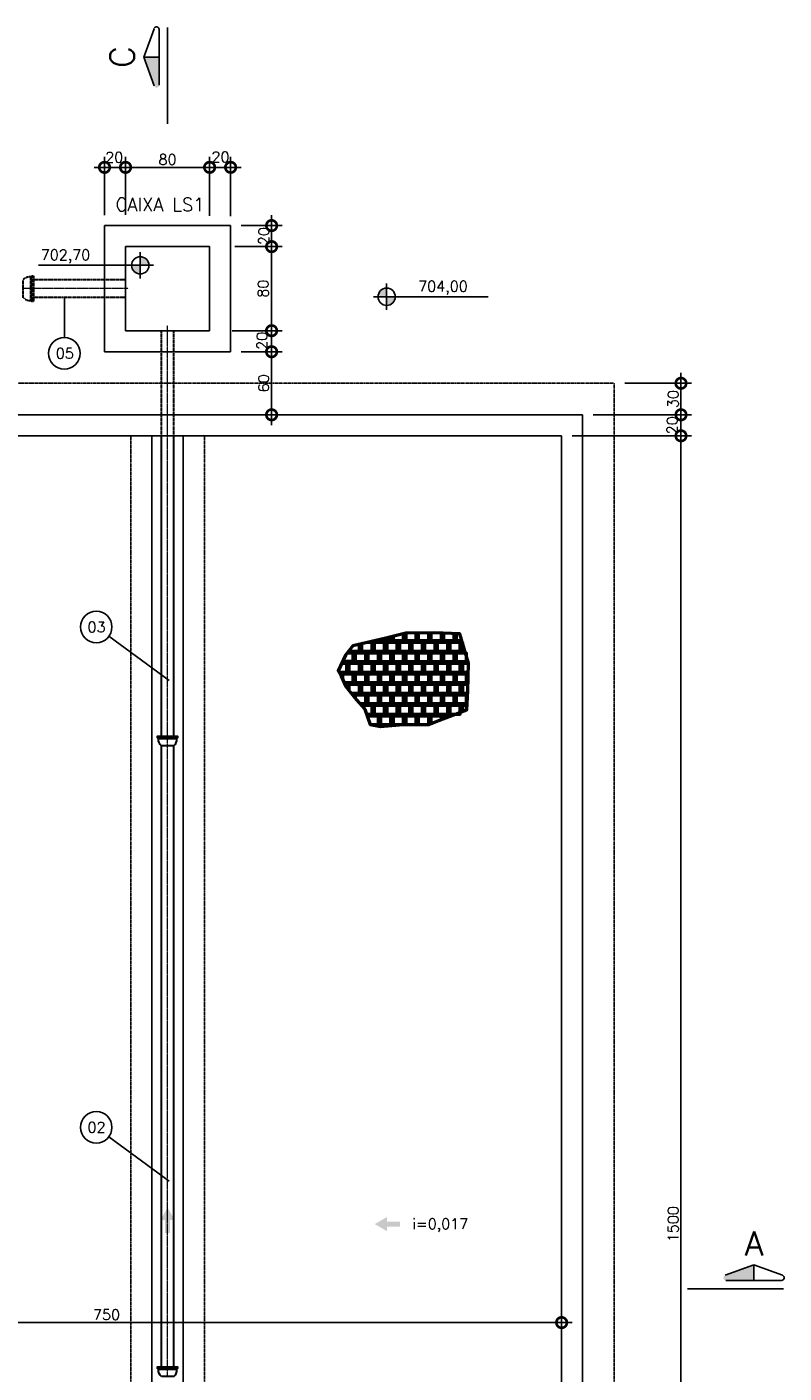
# Model space of a CAD drawing. Header units: millimetres. Extents: x 6229 to 11806, y 8925 to 11505.
# Tile 10 of 12: x 9388 to 10108, y 10224 to 11505. Entities that reach past the tile are written whole.
import ezdxf
from ezdxf.enums import TextEntityAlignment as Align

# ---------------------------------------------------------------- set-up
doc = ezdxf.new("R2010")
doc.units = ezdxf.units.MM
doc.header["$LTSCALE"] = 0.1
doc.header["$MEASUREMENT"] = 0
for name, pattern in [('CENTERX2', [4, 2.5, -0.5, 0.5, -0.5]), ('DASHDOT', [25.4, 12.7, -6.35, 0, -6.35]), ('DASHED', [0.75, 0.5, -0.25]), ('HIDDEN', [9.525, 6.35, -3.175])]:
    doc.linetypes.add(name, pattern=pattern)
doc.layers.get('Defpoints').update_dxf_attribs({"color": 200})
for name, color, linetype, lineweight in [('BAR-EIXOS', 7, 'DASHDOT', 20), ('BAR-PECAS', 2, 'Continuous', 30), ('PAREDE4', 3, 'Continuous', 50)]:
    doc.layers.add(name, color=color, linetype=linetype, lineweight=lineweight)
for name, color, linetype in [('COTAS', 16, 'Continuous'), ('DIM', 7, 'Continuous'), ('EIXO', 7, 'DASHDOT'), ('ELEVAÇÃO', 2, 'Continuous'), ('ESTRUTURA', 6, 'Continuous'), ('LIMHATRA', 2, 'HIDDEN'), ('RELAÇÀO', 2, 'Continuous'), ('TEXTO', 2, 'Continuous')]:
    doc.layers.add(name, color=color, linetype=linetype)
doc.styles.add('ROMANS', font='ROMANS.shx')
doc.dimstyles.new('DIM50', dxfattribs={"dimscale": 0, "dimtxt": 10, "dimasz": 20, "dimexe": 10, "dimexo": 10, "dimgap": 2.5, "dimtad": 1, "dimdec": 0, "dimtxsty": 'ROMANS', "dimblk": 'ARCHTICK', "dimblk1": 'DOTSMALL', "dimblk2": 'DOTSMALL', "dimsah": 1, "dimcen": 2.5, "dimdle": 10, "dimclrd": 7, "dimclre": 7, "dimclrt": 2, "dimazin": 0, "dimtfac": 1, "dimtdec": 0, "dimtmove": 2, "dimatfit": 3, "dimldrblk": 'ARCHTICK', "dimfxl": 0, "dimarcsym": 0})

# ---------------------------------------------------------------- blocks, each defined once
blk = doc.blocks.new('_DOTSMALL')
at = {"color": 0, "linetype": 'ByBlock', "const_width": 0.5}
blk.add_lwpolyline([(-0.0625, 0, 1), (0.0625, 0, 1)], format="xyb", close=True, dxfattribs=at)
blk = doc.blocks.new('*D39')
at = {"layer": 'Defpoints', "color": 0}
for p in [(9581.7, 11315.7), (9590.7, 11295.7), (9620.7, 11295.7)]:
    blk.add_point(p, dxfattribs=at)
at = {"layer": 'DIM', "color": 7, "lineweight": -2}
for p, q in [((9620.7, 11325.7), (9620.7, 11285.7)), ((9591.7, 11315.7), (9630.7, 11315.7)), ((9600.7, 11295.7), (9630.7, 11295.7))]:
    blk.add_line(p, q, dxfattribs=at)
at = {"layer": 'DIM', "color": 7, "lineweight": -2, "xscale": 20, "yscale": 20, "zscale": 20}
for p, rotation in [((9620.7, 11315.7), 90), ((9620.7, 11295.7), 270)]:
    blk.add_blockref('_DOTSMALL', p, dxfattribs=dict(at, rotation=rotation))
at = {"layer": 'DIM', "color": 2, "insert": (9613.3, 11305.7), "char_height": 10, "attachment_point": 5, "rotation": 90, "style": 'ROMANS'}
blk.add_mtext('20', dxfattribs=at)
blk = doc.blocks.new('_ArchTick')
at = {"layer": 'COTAS', "color": 0, "const_width": 0.15}
blk.add_lwpolyline([(-0.5, -0.5), (0.5, 0.5)], dxfattribs=at)
blk = doc.blocks.new('*D40')
at = {"layer": 'Defpoints', "color": 0}
for p in [(9575.7, 11295.7), (9620.7, 11295.7), (9573.3, 11215.7)]:
    blk.add_point(p, dxfattribs=at)
at = {"layer": 'DIM', "color": 7, "lineweight": -2}
for p, q in [((9585.7, 11295.7), (9630.7, 11295.7)), ((9620.7, 11205.7), (9620.7, 11305.7)), ((9583.3, 11215.7), (9630.7, 11215.7))]:
    blk.add_line(p, q, dxfattribs=at)
at = {"layer": 'DIM', "color": 7, "lineweight": -2, "xscale": 20, "yscale": 20, "zscale": 20}
for p, rotation in [((9620.7, 11295.7), 90), ((9620.7, 11215.7), 270)]:
    blk.add_blockref('_DOTSMALL', p, dxfattribs=dict(at, rotation=rotation))
at = {"layer": 'DIM', "color": 2, "insert": (9612.7, 11255.7), "char_height": 10, "attachment_point": 5, "rotation": 90, "style": 'ROMANS'}
blk.add_mtext('80', dxfattribs=at)
blk = doc.blocks.new('*D41')
at = {"layer": 'Defpoints', "color": 0}
for p in [(9561.7, 11371.1), (9561.7, 11330), (9581.7, 11314.7)]:
    blk.add_point(p, dxfattribs=at)
at = {"layer": 'DIM', "color": 7, "lineweight": -2}
for p, q in [((9561.7, 11340), (9561.7, 11381.1)), ((9581.7, 11324.7), (9581.7, 11381.1)), ((9591.7, 11371.1), (9551.7, 11371.1))]:
    blk.add_line(p, q, dxfattribs=at)
at = {"layer": 'DIM', "color": 7, "lineweight": -2, "xscale": 20, "yscale": 20, "zscale": 20, "rotation": 180}
blk.add_blockref('_DOTSMALL', (9561.7, 11371.1), dxfattribs=at)
at = {"layer": 'DIM', "color": 7, "lineweight": -2, "xscale": 20, "yscale": 20, "zscale": 20}
blk.add_blockref('_DOTSMALL', (9581.7, 11371.1), dxfattribs=at)
at = {"layer": 'DIM', "color": 2, "insert": (9572.1, 11380.9), "char_height": 10, "attachment_point": 5, "style": 'ROMANS'}
blk.add_mtext('20', dxfattribs=at)
blk = doc.blocks.new('*D42')
at = {"layer": 'Defpoints', "color": 0}
for p in [(9481.7, 11371.1), (9481.7, 11315.9), (9561.7, 11315)]:
    blk.add_point(p, dxfattribs=at)
at = {"layer": 'DIM', "color": 7, "lineweight": -2}
for p, q in [((9481.7, 11325.9), (9481.7, 11381.1)), ((9561.7, 11325), (9561.7, 11381.1)), ((9571.7, 11371.1), (9471.7, 11371.1))]:
    blk.add_line(p, q, dxfattribs=at)
at = {"layer": 'DIM', "color": 7, "lineweight": -2, "xscale": 20, "yscale": 20, "zscale": 20, "rotation": 180}
blk.add_blockref('_DOTSMALL', (9481.7, 11371.1), dxfattribs=at)
at = {"layer": 'DIM', "color": 7, "lineweight": -2, "xscale": 20, "yscale": 20, "zscale": 20}
blk.add_blockref('_DOTSMALL', (9561.7, 11371.1), dxfattribs=at)
at = {"layer": 'DIM', "color": 2, "insert": (9521.7, 11378.6), "char_height": 10, "attachment_point": 5, "style": 'ROMANS'}
blk.add_mtext('80', dxfattribs=at)
blk = doc.blocks.new('*D43')
at = {"layer": 'Defpoints', "color": 0}
for p in [(9461.7, 11371.1), (9461.7, 11315.6), (9481.7, 11315.9)]:
    blk.add_point(p, dxfattribs=at)
at = {"layer": 'DIM', "color": 7, "lineweight": -2}
for p, q in [((9461.7, 11325.6), (9461.7, 11381.1)), ((9481.7, 11325.9), (9481.7, 11381.1)), ((9491.7, 11371.1), (9451.7, 11371.1))]:
    blk.add_line(p, q, dxfattribs=at)
at = {"layer": 'DIM', "color": 7, "lineweight": -2, "xscale": 20, "yscale": 20, "zscale": 20, "rotation": 180}
blk.add_blockref('_DOTSMALL', (9461.7, 11371.1), dxfattribs=at)
at = {"layer": 'DIM', "color": 7, "lineweight": -2, "xscale": 20, "yscale": 20, "zscale": 20}
blk.add_blockref('_DOTSMALL', (9481.7, 11371.1), dxfattribs=at)
at = {"layer": 'DIM', "color": 2, "insert": (9471, 11380.6), "char_height": 10, "attachment_point": 5, "style": 'ROMANS'}
blk.add_mtext('20', dxfattribs=at)
blk = doc.blocks.new('*D44')
at = {"layer": 'Defpoints', "color": 0}
for p in [(9575.7, 11215.7), (9581.7, 11195.7), (9620.7, 11195.7)]:
    blk.add_point(p, dxfattribs=at)
at = {"layer": 'DIM', "color": 7, "lineweight": -2}
for p, q in [((9620.7, 11225.7), (9620.7, 11185.7)), ((9585.7, 11215.7), (9630.7, 11215.7)), ((9591.7, 11195.7), (9630.7, 11195.7))]:
    blk.add_line(p, q, dxfattribs=at)
at = {"layer": 'DIM', "color": 7, "lineweight": -2, "xscale": 20, "yscale": 20, "zscale": 20}
for p, rotation in [((9620.7, 11215.7), 90), ((9620.7, 11195.7), 270)]:
    blk.add_blockref('_DOTSMALL', p, dxfattribs=dict(at, rotation=rotation))
at = {"layer": 'DIM', "color": 2, "insert": (9611.6, 11206.1), "char_height": 10, "attachment_point": 5, "rotation": 90, "style": 'ROMANS'}
blk.add_mtext('20', dxfattribs=at)
blk = doc.blocks.new('*D45')
at = {"layer": 'Defpoints', "color": 0}
for p in [(9581.7, 11195.7), (9590.7, 11135.7), (9620.7, 11135.7)]:
    blk.add_point(p, dxfattribs=at)
at = {"layer": 'DIM', "color": 7, "lineweight": -2}
for p, q in [((9620.7, 11205.7), (9620.7, 11125.7)), ((9591.7, 11195.7), (9630.7, 11195.7)), ((9600.7, 11135.7), (9630.7, 11135.7))]:
    blk.add_line(p, q, dxfattribs=at)
at = {"layer": 'DIM', "color": 7, "lineweight": -2, "xscale": 20, "yscale": 20, "zscale": 20}
for p, rotation in [((9620.7, 11195.7), 90), ((9620.7, 11135.7), 270)]:
    blk.add_blockref('_DOTSMALL', p, dxfattribs=dict(at, rotation=rotation))
at = {"layer": 'DIM', "color": 2, "insert": (9613.2, 11165.7), "char_height": 10, "attachment_point": 5, "rotation": 90, "style": 'ROMANS'}
blk.add_mtext('60', dxfattribs=at)
blk = doc.blocks.new('*D46')
at = {"layer": 'Defpoints', "color": 0}
for p in [(9146.7, 10365.7), (9896.7, 10365.7), (9896.7, 10272.1)]:
    blk.add_point(p, dxfattribs=at)
at = {"layer": 'DIM', "color": 7, "lineweight": -2}
for p, q in [((9146.7, 10355.7), (9146.7, 10262.1)), ((9896.7, 10355.7), (9896.7, 10262.1)), ((9136.7, 10272.1), (9906.7, 10272.1))]:
    blk.add_line(p, q, dxfattribs=at)
at = {"layer": 'DIM', "color": 7, "lineweight": -2, "xscale": 20, "yscale": 20, "zscale": 20, "rotation": 180}
blk.add_blockref('_DOTSMALL', (9146.7, 10272.1), dxfattribs=at)
at = {"layer": 'DIM', "color": 7, "lineweight": -2, "xscale": 20, "yscale": 20, "zscale": 20}
blk.add_blockref('_DOTSMALL', (9896.7, 10272.1), dxfattribs=at)
at = {"layer": 'DIM', "color": 2, "insert": (9463.6, 10279.6), "char_height": 10, "attachment_point": 5, "style": 'ROMANS'}
blk.add_mtext('750', dxfattribs=at)
blk = doc.blocks.new('*D60')
at = {"layer": 'Defpoints', "color": 0}
for p in [(9896.7, 11115.7), (10010.3, 11115.7), (9896.7, 9615.7)]:
    blk.add_point(p, dxfattribs=at)
at = {"layer": 'DIM', "color": 7, "lineweight": -2}
for p, q in [((10010.3, 9605.7), (10010.3, 11125.7)), ((9906.7, 11115.7), (10020.3, 11115.7)), ((9906.7, 9615.7), (10020.3, 9615.7))]:
    blk.add_line(p, q, dxfattribs=at)
at = {"layer": 'DIM', "color": 7, "lineweight": -2, "xscale": 20, "yscale": 20, "zscale": 20}
for p, rotation in [((10010.3, 11115.7), 90), ((10010.3, 9615.7), 270)]:
    blk.add_blockref('_DOTSMALL', p, dxfattribs=dict(at, rotation=rotation))
at = {"layer": 'DIM', "color": 2, "insert": (10002.8, 10365.7), "char_height": 10, "attachment_point": 5, "rotation": 90, "style": 'ROMANS'}
blk.add_mtext('1500', dxfattribs=at)
blk = doc.blocks.new('*D61')
at = {"layer": 'Defpoints', "color": 0}
for p in [(9916.7, 11135.7), (10010.3, 11135.7), (9896.7, 11115.7)]:
    blk.add_point(p, dxfattribs=at)
at = {"layer": 'DIM', "color": 7, "lineweight": -2}
for p, q in [((10010.3, 11105.7), (10010.3, 11145.7)), ((9926.7, 11135.7), (10020.3, 11135.7)), ((9906.7, 11115.7), (10020.3, 11115.7))]:
    blk.add_line(p, q, dxfattribs=at)
at = {"layer": 'DIM', "color": 7, "lineweight": -2, "xscale": 20, "yscale": 20, "zscale": 20}
for p, rotation in [((10010.3, 11135.7), 90), ((10010.3, 11115.7), 270)]:
    blk.add_blockref('_DOTSMALL', p, dxfattribs=dict(at, rotation=rotation))
at = {"layer": 'DIM', "color": 2, "insert": (10001.9, 11125.7), "char_height": 10, "attachment_point": 5, "rotation": 90, "style": 'ROMANS'}
blk.add_mtext('20', dxfattribs=at)
blk = doc.blocks.new('*D62')
at = {"layer": 'Defpoints', "color": 0}
for p in [(9946.7, 11165.7), (10010.3, 11165.7), (9916.7, 11135.7)]:
    blk.add_point(p, dxfattribs=at)
at = {"layer": 'DIM', "color": 7, "lineweight": -2}
for p, q in [((10010.3, 11125.7), (10010.3, 11175.7)), ((9956.7, 11165.7), (10020.3, 11165.7)), ((9926.7, 11135.7), (10020.3, 11135.7))]:
    blk.add_line(p, q, dxfattribs=at)
at = {"layer": 'DIM', "color": 7, "lineweight": -2, "xscale": 20, "yscale": 20, "zscale": 20}
for p, rotation in [((10010.3, 11165.7), 90), ((10010.3, 11135.7), 270)]:
    blk.add_blockref('_DOTSMALL', p, dxfattribs=dict(at, rotation=rotation))
at = {"layer": 'DIM', "color": 2, "insert": (10002.8, 11150.7), "char_height": 10, "attachment_point": 5, "rotation": 90, "style": 'ROMANS'}
blk.add_mtext('30', dxfattribs=at)

msp = doc.modelspace()

# ---------------------------------------------------------------- hatches: boundary and pattern name
at = {"linetype": 'Continuous'}
for points in [[(9524.1, 10369.7), (9528.5, 10369.7), (9521.7, 10381.5), (9515, 10369.7), (9519.3, 10369.7), (9519.3, 10357.4), (9524.1, 10357.4)], [(9730.6, 10368.2), (9730.6, 10372.6), (9718.9, 10365.8), (9730.6, 10359), (9730.6, 10363.4), (9742.9, 10363.4), (9742.9, 10368.2)]]:
    msp.add_hatch(color=7, dxfattribs=at).paths.add_polyline_path(points)
at = {"layer": 'ELEVAÇÃO'}
h = msp.add_hatch(color=256, dxfattribs=at)
h.paths.add_polyline_path([(9495.7, 11286.1), (9495.7, 11277.9), (9503.9, 11277.9, 0.414214)])
h.paths.add_polyline_path([(9495.7, 11277.9), (9487.5, 11277.9, 0.414214), (9495.7, 11269.7)])
h = msp.add_hatch(color=256, dxfattribs=at)
h.paths.add_polyline_path([(9730.2, 11256.2), (9730.2, 11248), (9722, 11248, -0.414214)])
h.paths.add_polyline_path([(9730.2, 11248), (9738.4, 11248, -0.414214), (9730.2, 11239.8)])
at = {"layer": 'RELAÇÀO', "ltscale": 0.2}
for points in [[(9513.6, 11475.8), (9499, 11475.8), (9508.8, 11448.6, 0.841128), (9513.7, 11449.4)], [(10079.5, 10312.3), (10079.5, 10326.9), (10052.3, 10317.1, 0.841128), (10053.1, 10312.2)]]:
    msp.add_hatch(color=2, dxfattribs=at).paths.add_polyline_path(points)

# ---------------------------------------------------------------- linework, layer by layer
at = {"layer": 'BAR-EIXOS', "ltscale": 0.1}
for p, q in [((9484.2, 11255.7), (9384.2, 11255.7)), ((9521.7, 10820.7), (9521.7, 11220.7)), ((9521.7, 10220.7), (9521.7, 10820.7))]:
    msp.add_line(p, q, dxfattribs=at)
at = {"layer": 'BAR-PECAS', "linetype": 'DASHED'}
for p, q in [((9391.5, 11244.4), (9391.5, 11266.9)), ((9392.4, 11243.5), (9392.4, 11267.8)), ((9515.8, 11115.7), (9515.8, 11215.7)), ((9527.6, 11115.7), (9527.6, 11215.7))]:
    msp.add_line(p, q, dxfattribs=at)
at = {"layer": 'BAR-PECAS', "linetype": 'DASHED', "ltscale": 0.5}
for p, q in [((9481.7, 11264.2), (9394.2, 11264.2)), ((9481.7, 11247.2), (9394.2, 11247.2))]:
    msp.add_line(p, q, dxfattribs=at)
at = {"layer": 'BAR-PECAS'}
for p, q in [((9515.8, 10830.1), (9515.8, 11115.7)), ((9527.6, 10830.1), (9527.6, 11115.7)), ((9531.1, 10828.3), (9512.2, 10828.3)), ((9530.3, 10827.5), (9513, 10827.5)), ((9515.8, 10230.1), (9515.8, 10820.7)), ((9527.6, 10230.1), (9527.6, 10820.7)), ((9531.1, 10228.3), (9512.2, 10228.3)), ((9530.3, 10227.5), (9513, 10227.5))]:
    msp.add_line(p, q, dxfattribs=at)
at = {"layer": 'BAR-PECAS', "linetype": 'DASHED'}
msp.add_lwpolyline([(9384.2, 11264.2, -0.214214), (9391.5, 11266.9), (9392.4, 11267.8), (9394.2, 11267.8), (9394.2, 11243.5), (9392.4, 11243.5), (9391.5, 11244.4, -0.214214), (9384.2, 11247.2)], format="xyb", close=True, dxfattribs=at)
at = {"layer": 'BAR-PECAS'}
for points in [[(9515.8, 10820.7, -0.214214), (9513, 10827.5), (9512.2, 10828.3), (9512.2, 10830.1), (9531.1, 10830.1), (9531.1, 10828.3), (9530.3, 10827.5, -0.214214), (9527.6, 10820.7)], [(9515.8, 10220.7, -0.214214), (9513, 10227.5), (9512.2, 10228.3), (9512.2, 10230.1), (9531.1, 10230.1), (9531.1, 10228.3), (9530.3, 10227.5, -0.214214), (9527.6, 10220.7)]]:
    msp.add_lwpolyline(points, format="xyb", close=True, dxfattribs=at)
at = {"layer": 'EIXO', "color": 5, "linetype": 'CENTERX2', "ltscale": 1.5}
for p, q in [((9521.7, 11412.6), (9521.7, 11504.3)), ((10016.4, 10304.2), (10108, 10304.2))]:
    msp.add_line(p, q, dxfattribs=at)
at = {"layer": 'ELEVAÇÃO', "color": 3, "linetype": 'Continuous'}
for p, q in [((9495.7, 11265.4), (9495.7, 11290.4)), ((9508.2, 11277.9), (9398.9, 11277.9)), ((9730.2, 11235.5), (9730.2, 11260.5)), ((9717.7, 11248), (9826.9, 11248))]:
    msp.add_line(p, q, dxfattribs=at)
for centre in [(9495.7, 11277.9), (9730.2, 11248)]:
    msp.add_circle(centre, 8.2, dxfattribs=at)
at = {"layer": 'ESTRUTURA'}
for p, q in [((9581.7, 11315.7), (9461.7, 11315.7)), ((9461.7, 11195.7), (9461.7, 11315.7)), ((9581.7, 11195.7), (9581.7, 11315.7)), ((9561.7, 11295.7), (9481.7, 11295.7)), ((9481.7, 11215.7), (9481.7, 11295.7)), ((9561.7, 11215.7), (9561.7, 11295.7)), ((9561.7, 11215.7), (9481.7, 11215.7)), ((9581.7, 11195.7), (9461.7, 11195.7)), ((9916.7, 11135.7), (6816.7, 11135.7)), ((9916.7, 9545.7), (9916.7, 11135.7)), ((9896.7, 11115.7), (9146.7, 11115.7)), ((9896.7, 9615.7), (9896.7, 11115.7))]:
    msp.add_line(p, q, dxfattribs=at)
at = {"layer": 'ESTRUTURA', "color": 3}
for p, q in [((9506.7, 9665.7), (9506.7, 11115.7)), ((9536.7, 9665.7), (9536.7, 11115.7))]:
    msp.add_line(p, q, dxfattribs=at)
at = {"layer": 'LIMHATRA', "linetype": 'HIDDEN', "ltscale": 0.05}
for p, q in [((9946.7, 11165.7), (6786.7, 11165.7)), ((9946.7, 9515.7), (9946.7, 11165.7))]:
    msp.add_line(p, q, dxfattribs=at)
at = {"layer": 'LIMHATRA', "color": 3, "linetype": 'HIDDEN', "ltscale": 0.05}
for p, q in [((9486.7, 9615.7), (9486.7, 11115.7)), ((9556.7, 9615.7), (9556.7, 11115.7))]:
    msp.add_line(p, q, dxfattribs=at)
at = {"layer": 'PAREDE4'}
msp.add_line((9698.3, 10901), (9688.3, 10901), dxfattribs=at)
at = {"layer": 'PAREDE4', "color": 7}
msp.add_lwpolyline([(9779.7, 10844.9), (9806.5, 10855), (9807.6, 10873.2), (9808.1, 10899.5), (9799.8, 10927.2), (9775.9, 10928.3), (9748.5, 10928.1), (9728.2, 10922.8), (9698.1, 10915.9), (9691.1, 10907), (9683.9, 10892.1), (9686.8, 10887.2), (9691.3, 10877.2), (9701.4, 10864.5), (9709.5, 10855.8), (9714.5, 10841), (9724.4, 10839.1), (9746.3, 10841), (9770.3, 10841)], close=True, dxfattribs=at)
at = {"layer": 'PAREDE4'}
for points in [[(9724.3, 10921.9), (9724.3, 10921), (9734.3, 10921), (9734.3, 10924.4)], [(9736.3, 10925), (9736.3, 10921), (9746.3, 10921), (9746.3, 10927.6)], [(9748.3, 10928.1), (9748.3, 10921), (9758.3, 10921), (9758.3, 10928.2)], [(9760.3, 10928.2), (9760.3, 10921), (9770.3, 10921), (9770.3, 10928.3)], [(9772.3, 10928.3), (9772.3, 10921), (9782.3, 10921), (9782.3, 10928)], [(9784.3, 10927.9), (9784.3, 10921), (9794.3, 10921), (9794.3, 10927.5)], [(9796.3, 10927.4), (9796.3, 10921), (9801.6, 10921)], [(9694.3, 10911.1), (9694.3, 10911), (9704.3, 10911), (9704.3, 10917.3)], [(9706.3, 10917.8), (9706.3, 10911), (9716.3, 10911), (9716.3, 10919), (9711.7, 10919)], [(9718.3, 10919), (9718.3, 10911), (9728.3, 10911), (9728.3, 10919), (9718.3, 10919)], [(9730.3, 10919), (9730.3, 10911), (9740.3, 10911), (9740.3, 10919), (9730.3, 10919)], [(9742.3, 10919), (9742.3, 10911), (9752.3, 10911), (9752.3, 10919), (9742.3, 10919)], [(9754.3, 10919), (9754.3, 10911), (9764.3, 10911), (9764.3, 10919), (9754.3, 10919)], [(9766.3, 10919), (9766.3, 10911), (9776.3, 10911), (9776.3, 10919), (9766.3, 10919)], [(9778.3, 10919), (9778.3, 10911), (9788.3, 10911), (9788.3, 10919), (9778.3, 10919)], [(9790.3, 10919), (9790.3, 10911), (9800.3, 10911), (9800.3, 10919), (9790.3, 10919)], [(9802.3, 10919), (9802.3, 10911), (9804.6, 10911)], [(9684.5, 10891), (9692.3, 10891), (9692.3, 10899), (9687.2, 10899)], [(9688.3, 10901.3), (9688.3, 10901), (9698.3, 10901), (9698.3, 10909), (9692.6, 10909)], [(9694.3, 10899), (9694.3, 10891), (9704.3, 10891), (9704.3, 10899), (9694.3, 10899)], [(9700.3, 10909), (9700.3, 10901), (9710.3, 10901), (9710.3, 10909), (9700.3, 10909)], [(9706.3, 10899), (9706.3, 10891), (9716.3, 10891), (9716.3, 10899), (9706.3, 10899)], [(9712.3, 10909), (9712.3, 10901), (9722.3, 10901), (9722.3, 10909), (9712.3, 10909)], [(9718.3, 10899), (9718.3, 10891), (9728.3, 10891), (9728.3, 10899), (9718.3, 10899)], [(9724.3, 10909), (9724.3, 10901), (9734.3, 10901), (9734.3, 10909), (9724.3, 10909)], [(9730.3, 10899), (9730.3, 10891), (9740.3, 10891), (9740.3, 10899), (9730.3, 10899)], [(9736.3, 10909), (9736.3, 10901), (9746.3, 10901), (9746.3, 10909), (9736.3, 10909)], [(9742.3, 10899), (9742.3, 10891), (9752.3, 10891), (9752.3, 10899), (9742.3, 10899)], [(9748.3, 10909), (9748.3, 10901), (9758.3, 10901), (9758.3, 10909), (9748.3, 10909)], [(9754.3, 10899), (9754.3, 10891), (9764.3, 10891), (9764.3, 10899), (9754.3, 10899)], [(9760.3, 10909), (9760.3, 10901), (9770.3, 10901), (9770.3, 10909), (9760.3, 10909)], [(9766.3, 10899), (9766.3, 10891), (9776.3, 10891), (9776.3, 10899), (9766.3, 10899)], [(9772.3, 10909), (9772.3, 10901), (9782.3, 10901), (9782.3, 10909), (9772.3, 10909)], [(9778.3, 10899), (9778.3, 10891), (9788.3, 10891), (9788.3, 10899), (9778.3, 10899)], [(9784.3, 10909), (9784.3, 10901), (9794.3, 10901), (9794.3, 10909), (9784.3, 10909)], [(9790.3, 10899), (9790.3, 10891), (9800.3, 10891), (9800.3, 10899), (9790.3, 10899)], [(9796.3, 10909), (9796.3, 10901), (9806.3, 10901), (9806.3, 10909), (9796.3, 10909)], [(9802.3, 10899), (9802.3, 10891), (9807.9, 10891)], [(9808.1, 10899), (9802.3, 10899)], [(9688.3, 10889), (9688.3, 10883.9)], [(9689.6, 10881), (9698.3, 10881), (9698.3, 10889), (9688.3, 10889)], [(9700.3, 10889), (9700.3, 10881), (9710.3, 10881), (9710.3, 10889), (9700.3, 10889)], [(9712.3, 10889), (9712.3, 10881), (9722.3, 10881), (9722.3, 10889), (9712.3, 10889)], [(9724.3, 10889), (9724.3, 10881), (9734.3, 10881), (9734.3, 10889), (9724.3, 10889)], [(9736.3, 10889), (9736.3, 10881), (9746.3, 10881), (9746.3, 10889), (9736.3, 10889)], [(9748.3, 10889), (9748.3, 10881), (9758.3, 10881), (9758.3, 10889), (9748.3, 10889)], [(9760.3, 10889), (9760.3, 10881), (9770.3, 10881), (9770.3, 10889), (9760.3, 10889)], [(9772.3, 10889), (9772.3, 10881), (9782.3, 10881), (9782.3, 10889), (9772.3, 10889)], [(9784.3, 10889), (9784.3, 10881), (9794.3, 10881), (9794.3, 10889), (9784.3, 10889)], [(9796.3, 10889), (9796.3, 10881), (9806.3, 10881), (9806.3, 10889), (9796.3, 10889)], [(9694.3, 10879), (9694.3, 10873.4)], [(9696.2, 10871), (9704.3, 10871), (9704.3, 10879), (9694.3, 10879)], [(9706.3, 10879), (9706.3, 10871), (9716.3, 10871), (9716.3, 10879), (9706.3, 10879)], [(9718.3, 10879), (9718.3, 10871), (9728.3, 10871), (9728.3, 10879), (9718.3, 10879)], [(9730.3, 10879), (9730.3, 10871), (9740.3, 10871), (9740.3, 10879), (9730.3, 10879)], [(9742.3, 10879), (9742.3, 10871), (9752.3, 10871), (9752.3, 10879), (9742.3, 10879)], [(9754.3, 10879), (9754.3, 10871), (9764.3, 10871), (9764.3, 10879), (9754.3, 10879)], [(9766.3, 10879), (9766.3, 10871), (9776.3, 10871), (9776.3, 10879), (9766.3, 10879)], [(9778.3, 10879), (9778.3, 10871), (9788.3, 10871), (9788.3, 10879), (9778.3, 10879)], [(9790.3, 10879), (9790.3, 10871), (9800.3, 10871), (9800.3, 10879), (9790.3, 10879)], [(9802.3, 10879), (9802.3, 10871), (9807.5, 10871)], [(9807.7, 10879), (9802.3, 10879)], [(9700.3, 10869), (9700.3, 10865.9)], [(9704.6, 10861), (9710.3, 10861), (9710.3, 10869), (9700.3, 10869)], [(9712.3, 10869), (9712.3, 10861), (9722.3, 10861), (9722.3, 10869), (9712.3, 10869)], [(9724.3, 10869), (9724.3, 10861), (9734.3, 10861), (9734.3, 10869), (9724.3, 10869)], [(9736.3, 10869), (9736.3, 10861), (9746.3, 10861), (9746.3, 10869), (9736.3, 10869)], [(9748.3, 10869), (9748.3, 10861), (9758.3, 10861), (9758.3, 10869), (9748.3, 10869)], [(9760.3, 10869), (9760.3, 10861), (9770.3, 10861), (9770.3, 10869), (9760.3, 10869)], [(9772.3, 10869), (9772.3, 10861), (9782.3, 10861), (9782.3, 10869), (9772.3, 10869)], [(9784.3, 10869), (9784.3, 10861), (9794.3, 10861), (9794.3, 10869), (9784.3, 10869)], [(9796.3, 10869), (9796.3, 10861), (9806.3, 10861), (9806.3, 10869), (9796.3, 10869)], [(9711.1, 10851), (9716.3, 10851), (9716.3, 10859), (9706.3, 10859)], [(9712.3, 10849), (9712.3, 10847.5)], [(9714.5, 10841), (9722.3, 10841), (9722.3, 10849), (9712.3, 10849)], [(9718.3, 10859), (9718.3, 10851), (9728.3, 10851), (9728.3, 10859), (9718.3, 10859)], [(9724.3, 10849), (9724.3, 10841), (9734.3, 10841), (9734.3, 10849), (9724.3, 10849)], [(9730.3, 10859), (9730.3, 10851), (9740.3, 10851), (9740.3, 10859), (9730.3, 10859)], [(9736.3, 10849), (9736.3, 10841), (9746.3, 10841), (9746.3, 10849), (9736.3, 10849)], [(9742.3, 10859), (9742.3, 10851), (9752.3, 10851), (9752.3, 10859), (9742.3, 10859)], [(9748.3, 10849), (9748.3, 10841), (9758.3, 10841), (9758.3, 10849), (9748.3, 10849)], [(9754.3, 10859), (9754.3, 10851), (9764.3, 10851), (9764.3, 10859), (9754.3, 10859)], [(9760.3, 10849), (9760.3, 10841), (9770.3, 10841), (9770.3, 10849), (9760.3, 10849)], [(9766.3, 10859), (9766.3, 10851), (9776.3, 10851), (9776.3, 10859), (9766.3, 10859)], [(9772.3, 10849), (9772.3, 10841.9)], [(9782.3, 10845.9), (9782.3, 10849), (9772.3, 10849)], [(9778.3, 10859), (9778.3, 10851), (9788.3, 10851), (9788.3, 10859), (9778.3, 10859)], [(9784.3, 10849), (9784.3, 10846.7)], [(9790.5, 10849), (9784.3, 10849)], [(9790.3, 10859), (9790.3, 10851), (9800.3, 10851), (9800.3, 10859), (9790.3, 10859)], [(9802.3, 10859), (9802.3, 10853.4)], [(9806.7, 10859), (9802.3, 10859)]]:
    msp.add_lwpolyline(points, dxfattribs=at)
at = {"layer": 'RELAÇÀO', "color": 2}
for p, q in [((9499, 11475.8), (9508.8, 11503)), ((9513.7, 11449.4), (9513.6, 11502.2)), ((9508.8, 11448.6), (9499, 11475.8)), ((9513.6, 11475.8), (9499, 11475.8)), ((10052.3, 10317.1), (10079.5, 10326.9)), ((10079.5, 10312.3), (10079.5, 10326.9)), ((10079.5, 10326.9), (10106.8, 10317.1)), ((10053.1, 10312.2), (10105.9, 10312.3))]:
    msp.add_line(p, q, dxfattribs=at)
at = {"layer": 'RELAÇÀO', "color": 3}
for p, q in [((9423.5, 11209.2), (9423.5, 11247.2)), ((9465.8, 10925), (9523.2, 10882.8)), ((9465.8, 10448.9), (9523.2, 10406.7))]:
    msp.add_line(p, q, dxfattribs=at)
for centre in [(9423.5, 11194.2), (9453.8, 10933.9), (9453.8, 10457.8)]:
    msp.add_circle(centre, 15, dxfattribs=at)
at = {"layer": 'RELAÇÀO', "color": 2}
for centre, start, end in [((9511.1, 11502.2), 359.9535, 160.2261), ((10105.9, 10314.8), 269.9535, 70.2261)]:
    msp.add_arc(centre, 2.5, start, end, dxfattribs=at)

# ---------------------------------------------------------------- texts
at = {"layer": 'RELAÇÀO', "style": 'ROMANS'}
for s, p in [('05', (9423.9, 11194.2)), ('03', (9454.1, 10933.9)), ('02', (9454.1, 10457.8))]:
    msp.add_text(s, height=10, dxfattribs=at).set_placement(p, align=Align.MIDDLE)
at = {"layer": 'TEXTO', "color": 5, "style": 'ROMANS'}
for s, rotation, p in [('C', 90, (9478.5, 11476.1)), ('A', 360, (10079.9, 10347.4))]:
    msp.add_text(s, height=23, rotation=rotation, dxfattribs=at).set_placement(p, align=Align.MIDDLE)
at = {"layer": 'TEXTO', "color": 4, "lineweight": -3, "style": 'ROMANS'}
msp.add_text('CAIXA LS1', height=12.5, rotation=0, dxfattribs=at).set_placement((9472.2, 11329.5))
at = {"layer": 'TEXTO', "style": 'ROMANS'}
for s, rotation, p in [('702,70', 0, (9401, 11282.9)), ('704,00', 360, (9760.2, 11253)), ('i=0,017', 0, (9754.7, 10361.1))]:
    msp.add_text(s, height=10, rotation=rotation, dxfattribs=at).set_placement(p)

# ---------------------------------------------------------------- dimensions: what is measured, and where the dimension line sits
at = {"layer": 'DIM'}
for base, p1, p2, angle, picture, middle in [((9461.7, 11371.1), (9481.7, 11315.9), (9461.7, 11315.6), 180, '*D43', (9471, 11380.6)), ((9561.7, 11371.1), (9581.7, 11314.7), (9561.7, 11330), 180, '*D41', (9572.1, 11380.9)), ((9620.7, 11295.7), (9581.7, 11315.7), (9590.7, 11295.7), 270, '*D39', (9613.3, 11305.7)), ((9620.7, 11295.7), (9573.3, 11215.7), (9575.7, 11295.7), 270, '*D40', (9612.7, 11255.7)), ((9620.7, 11195.7), (9575.7, 11215.7), (9581.7, 11195.7), 270, '*D44', (9611.6, 11206.1)), ((10010.3, 11135.7), (9896.7, 11115.7), (9916.7, 11135.7), 90, '*D61', (10001.9, 11125.7))]:
    dim = msp.add_linear_dim(base=base, p1=p1, p2=p2, angle=angle, dimstyle='DIM50', override={"dimscale": 1}, dxfattribs=at)
    dim.commit()
    dim.dimension.update_dxf_attribs({"geometry": picture, "text_midpoint": middle, "dimtype": 160})
for base, p1, p2, angle, picture, middle in [((9481.7, 11371.1), (9561.7, 11315), (9481.7, 11315.9), 180, '*D42', (9521.7, 11378.6)), ((9620.7, 11135.7), (9581.7, 11195.7), (9590.7, 11135.7), 270, '*D45', (9613.2, 11165.7)), ((10010.3, 11165.7), (9916.7, 11135.7), (9946.7, 11165.7), 90, '*D62', (10002.8, 11150.7)), ((10010.3, 11115.7), (9896.7, 9615.7), (9896.7, 11115.7), 90, '*D60', (10002.8, 10365.7))]:
    dim = msp.add_linear_dim(base=base, p1=p1, p2=p2, angle=angle, dimstyle='DIM50', override={"dimscale": 1}, dxfattribs=at)
    dim.commit()
    dim.dimension.update_dxf_attribs({"geometry": picture, "text_midpoint": middle})
dim = msp.add_linear_dim(base=(9896.7, 10272.1), p1=(9146.7, 10365.7), p2=(9896.7, 10365.7), dimstyle='DIM50', override={"dimscale": 1}, dxfattribs=at)
dim.commit()
dim.dimension.update_dxf_attribs({"geometry": '*D46', "text_midpoint": (9463.6, 10279.6), "dimtype": 160})

doc.saveas('drawing.dxf')
